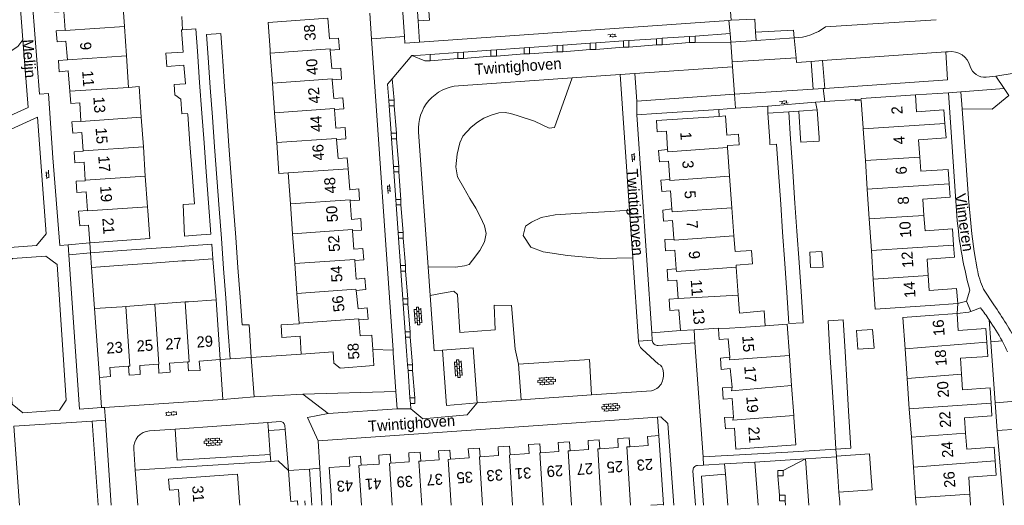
# Model space of a CAD drawing. Extents: x 99476 to 102828, y 406437 to 407931.
# Tile 51 of 162: x 100154 to 100332, y 406437 to 406525. Entities that reach past the tile are written whole.
import ezdxf

# ---------------------------------------------------------------- set-up
doc = ezdxf.new("R2010")
doc.units = 0
doc.header["$MEASUREMENT"] = 0
for name, color, linetype, lineweight in [('BG_bijgebouw', 253, 'Continuous', 0), ('BG_dakoverstek', 253, 'Continuous', 13), ('BG_dakoverstek bijgebouw', 253, 'Continuous', 0), ('BG_heg haag', 253, 'Continuous', 0), ('BG_hek', 253, 'Continuous', 0), ('BG_hoofdgebouw', 253, 'Continuous', 13), ('BG_huisnummer', 253, 'Continuous', 0), ('BG_kant verharding', 253, 'Continuous', 0), ('BG_muur', 253, 'Continuous', 0), ('BG_open verharding', 253, 'Continuous', 0), ('BG_schutting', 253, 'Continuous', 0), ('BG_straatnaam', 253, 'Continuous', 0), ('BG_tussenmuur', 253, 'Continuous', 0), ('BG_vlakafsluiter', 253, 'Continuous', 0)]:
    doc.layers.add(name, color=color, linetype=linetype, lineweight=lineweight)
doc.styles.add('Style-WORKING', font='WORKING.shx')

# ---------------------------------------------------------------- blocks, each defined once
blk = doc.blocks.new('S02OV6')
at = {"layer": 'BG_open verharding', "linetype": 'Continuous', "lineweight": 0}
for p, q in [((0, 0.20784), (1.371449, 0.20784)), ((0.085505, 0.20784), (0.085505, 0.268177)), ((0.485, -0.192), (0.486, 0.207)), ((0.885505, 0.20784), (0.885505, 0.31106)), ((1.285, -0.193), (1.285, 0.207)), ((0.268333, -0.19216), (1.549656, -0.19216)), ((0.885505, -0.32925), (0.885505, -0.19216))]:
    blk.add_line(p, q, dxfattribs=at)
blk = doc.blocks.new('S02OV4')
at = {"layer": 'BG_open verharding', "linetype": 'Continuous', "lineweight": 0}
for p, q in [((0, -0.200092), (0, 0.200092)), ((0, 0.2), (3.201, 0.2)), ((0.214, 0.6), (2.9, 0.6)), ((0.4, 0.199), (0.4, 0.6)), ((0.8, 0.6), (0.8, 0.7)), ((0.8, -0.2), (0.8, 0.2)), ((1.2, 0.2), (1.2, 0.6)), ((1.6, 0.6), (1.6, 0.7)), ((1.6, -0.2), (1.6, 0.2)), ((2, 0.199), (2, 0.6)), ((2.4, 0.6), (2.4, 0.7)), ((2.4, -0.2), (2.4, 0.2)), ((2.8, 0.2), (2.8, 0.6)), ((3.2, -0.199908), (3.2, 0.200092)), ((0, -0.2), (3.2, -0.199)), ((0.31, -0.6), (2.9, -0.6)), ((0.4, -0.6), (0.399, -0.2)), ((0.8, -0.7), (0.8, -0.6)), ((1.2, -0.6), (1.2, -0.2)), ((1.6, -0.7), (1.6, -0.6)), ((2, -0.6), (1.999, -0.2)), ((2.4, -0.7), (2.4, -0.6)), ((2.8, -0.6), (2.8, -0.2))]:
    blk.add_line(p, q, dxfattribs=at)
blk = doc.blocks.new('S02OV2')
at = {"layer": 'BG_open verharding', "linetype": 'Continuous', "lineweight": 0}
for p, q in [((0.052866, 0.482148), (0.183301, 0.482148)), ((0.183301, -1.01785), (0.183301, 0.982147)), ((0.183301, 0.895191), (0.705039, 0.895191)), ((0.705039, -1.01785), (0.705039, 0.982147)), ((0.705039, 0.43867), (0.835473, 0.43867)), ((0.052866, -0.517416), (0.183301, -0.517416)), ((0.183301, -0.017851), (0.705039, -0.017851)), ((0.183301, -0.930894), (0.705039, -0.930894)), ((0.705039, -0.473938), (0.835473, -0.473938))]:
    blk.add_line(p, q, dxfattribs=at)

msp = doc.modelspace()

# ---------------------------------------------------------------- linework, layer by layer
at = {"layer": 'BG_bijgebouw', "linetype": 'Continuous', "lineweight": 0}
for p, q in [((100186.341, 406513.59), (100185.923, 406519.289)), ((100188.269, 406512.708), (100187.876, 406518.092)), ((100190.453, 406518.28), (100190.51, 406517.47)), ((100183.505, 406516.733), (100183.757, 406513.416)), ((100190.848, 406512.896), (100190.51, 406517.47)), ((100183.757, 406513.416), (100183.762, 406513.351)), ((100186.747, 406508.048), (100186.341, 406513.59)), ((100188.662, 406507.313), (100188.269, 406512.708)), ((100191.246, 406507.502), (100190.848, 406512.896)), ((100184.17, 406507.984), (100184.178, 406507.873)), ((100184.178, 406507.873), (100184.584, 406502.524)), ((100187.139, 406502.698), (100186.747, 406508.048)), ((100189.055, 406501.939), (100188.662, 406507.313)), ((100191.643, 406502.128), (100191.246, 406507.502)), ((100292.88, 406508.31), (100289.11, 406508.05)), ((100289.11, 406508.05), (100289.45, 406503.06)), ((100293.22, 406503.32), (100292.88, 406508.31)), ((100298.05, 406508.64), (100294.71, 406508.43)), ((100294.71, 406508.43), (100295.02, 406503.44)), ((100298.37, 406503.65), (100298.05, 406508.64)), ((100184.584, 406502.524), (100184.985, 406497.24)), ((100187.527, 406497.413), (100187.139, 406502.698)), ((100189.463, 406496.345), (100189.055, 406501.939)), ((100192.056, 406496.534), (100191.643, 406502.128)), ((100291.043, 406497.314), (100290.693, 406502.464)), ((100293.22, 406503.32), (100293.267, 406502.632)), ((100293.267, 406502.632), (100293.62, 406497.499)), ((100184.985, 406497.24), (100185.408, 406491.679)), ((100187.934, 406491.851), (100187.527, 406497.413)), ((100189.872, 406490.741), (100189.463, 406496.345)), ((100192.469, 406490.931), (100192.056, 406496.534)), ((100291.433, 406491.59), (100291.043, 406497.314)), ((100293.62, 406497.499), (100294.013, 406491.775)), ((100185.408, 406491.679), (100185.411, 406491.639)), ((100291.779, 406486.505), (100291.433, 406491.59)), ((100294.013, 406491.775), (100294.362, 406486.691)), ((100190.264, 406485.367), (100189.872, 406490.741)), ((100192.866, 406485.557), (100192.469, 406490.931)), ((100292.165, 406480.831), (100291.779, 406486.505)), ((100294.362, 406486.691), (100294.751, 406481.017)), ((100183.024, 406483.952), (100177.55, 406483.568)), ((100183.57, 406483.99), (100183.024, 406483.952)), ((100190.658, 406479.973), (100190.264, 406485.367)), ((100193.265, 406480.163), (100192.866, 406485.557)), ((100172.28, 406483.198), (100166.604, 406482.8)), ((100166.604, 406482.8), (100166.797, 406480.146)), ((100177.55, 406483.568), (100172.28, 406483.198)), ((100166.797, 406480.146), (100172.46, 406480.555)), ((100172.46, 406480.555), (100177.73, 406480.935)), ((100177.73, 406480.935), (100183.203, 406481.33)), ((100183.203, 406481.33), (100183.76, 406481.37)), ((100188.75, 406481.73), (100183.76, 406481.37)), ((100292.519, 406475.625), (100292.165, 406480.831)), ((100294.751, 406481.017), (100295.111, 406475.771)), ((100191.05, 406474.598), (100190.658, 406479.973)), ((100193.661, 406474.788), (100193.265, 406480.163)), ((100191.445, 406469.185), (100191.05, 406474.598)), ((100194.034, 406469.742), (100193.661, 406474.788)), ((100191.85, 406463.64), (100191.445, 406469.185)), ((100195.34, 406468.85), (100195.63, 406463.86)), ((100300.684, 406459.387), (100300.351, 406464.733)), ((100303.071, 406464.929), (100303.394, 406459.617)), ((100195.63, 406463.86), (100191.85, 406463.64)), ((100301.023, 406453.932), (100300.684, 406459.387)), ((100303.394, 406459.617), (100303.727, 406454.138)), ((100301.438, 406447.255), (100301.023, 406453.932)), ((100301.54, 406446.02), (100301.548, 406445.907)), ((100301.785, 406442.405), (100301.548, 406445.907)), ((100202.42, 406443.43), (100206.18, 406443.69)), ((100202.77, 406438.44), (100202.42, 406443.43)), ((100206.18, 406443.69), (100206.572, 406438.093)), ((100301.98, 406439.53), (100301.785, 406442.405)), ((100202.809, 406437.829), (100202.77, 406438.44)), ((100206.578, 406438.006), (100206.572, 406438.093)), ((100206.636681, 406437.124), (100206.578, 406438.006))]:
    msp.add_line(p, q, dxfattribs=at)
at = {"layer": 'BG_bijgebouw', "linetype": 'Continuous', "lineweight": 0, "flags": 128}
for points in [[(100183.258, 406523.116), (100183.04, 406523.1), (100183.328, 406519.112)], [(100185.923, 406519.289), (100185.63, 406523.29), (100183.258, 406523.116)], [(100187.876, 406518.092), (100187.57, 406522.28), (100190.16, 406522.46), (100190.453, 406518.28)], [(100295.02, 406503.44), (100295.06, 406502.79), (100298.41, 406503.001), (100298.37, 406503.65)], [(100290.693, 406502.464), (100289.496, 406502.383), (100289.45, 406503.06)], [(100185.75, 406486), (100188.35, 406486.18), (100187.934, 406491.851)], [(100183.57, 406483.99), (100188.56, 406484.34), (100188.75, 406481.73)], [(100298.873, 406483.002), (100296.681, 406482.9), (100296.816, 406480.116), (100299.11, 406480.217), (100298.873, 406483.002)], [(100295.111, 406475.771), (100295.497, 406470.155), (100292.903, 406469.979), (100292.519, 406475.625)], [(100195.34, 406468.85), (100195.266, 406469.777), (100194.034, 406469.742)], [(100300.351, 406464.733), (100299.995, 406470.464), (100302.72, 406470.689), (100303.071, 406464.929)], [(100305.157, 406468.737), (100308.071, 406468.896), (100308.315, 406465.567), (100305.397, 406465.361), (100305.157, 406468.737)], [(100303.727, 406454.138), (100304.135, 406447.442), (100301.438, 406447.255)], [(100301.54, 406446.02), (100307.52, 406446.43), (100307.757, 406443.02)], [(100307.757, 406443.02), (100307.97, 406439.95), (100301.98, 406439.53)]]:
    msp.add_lwpolyline(points, dxfattribs=at)
at = {"layer": 'BG_dakoverstek', "linetype": 'Continuous', "lineweight": 13, "flags": 128}
for points in [[(100281.679, 406504.074), (100283.795, 406504.226), (100283.93, 406502.341), (100281.806, 406502.188)], [(100283.183, 406483.026), (100286.137, 406483.239), (100286.313, 406480.797), (100283.358, 406480.585)]]:
    msp.add_lwpolyline(points, dxfattribs=at)
at = {"layer": 'BG_dakoverstek bijgebouw', "linetype": 'Continuous', "lineweight": 0}
msp.add_line((100204.116967, 406437.124), (100204.068, 406437.825), dxfattribs=at)
at = {"layer": 'BG_dakoverstek bijgebouw', "linetype": 'Continuous', "lineweight": 0, "flags": 128}
for points in [[(100183.505, 406516.733), (100180.422, 406516.49), (100180.231, 406518.931), (100183.328, 406519.112)], [(100183.762, 406513.351), (100181.706, 406513.208), (100181.826, 406511.351), (100182.923, 406510.586), (100183.102, 406507.903), (100184.17, 406507.984)], [(100185.75, 406486), (100183.618, 406485.829), (100183.329, 406491.548), (100185.411, 406491.639)], [(100204.068, 406437.825), (100204.062, 406437.917), (100202.809, 406437.829)]]:
    msp.add_lwpolyline(points, dxfattribs=at)
at = {"layer": 'BG_heg haag', "linetype": 'Continuous', "lineweight": 0}
for p, q in [((100281.063, 406546.14), (100282.46, 406524.85)), ((100217.451, 406521.505), (100217.13, 406526.15)), ((100282.061, 406524.822), (100277.744, 406524.518)), ((100282.46, 406524.85), (100282.061, 406524.822)), ((100268.964, 406507.978), (100280.24, 406508.74)), ((100166.604, 406482.8), (100162.68, 406482.41)), ((100221.853, 406457.731), (100221.372, 406464.698)), ((100205.03, 406457.23), (100209.56, 406453.74)), ((100222.07, 406454.59), (100221.853, 406457.731)), ((100168.584, 406454.791), (100169.132, 406454.828)), ((100169.132, 406454.828), (100171.822, 406455.012)), ((100209.56, 406453.74), (100222.07, 406454.59))]:
    msp.add_line(p, q, dxfattribs=at)
at = {"layer": 'BG_heg haag', "linetype": 'Continuous', "lineweight": 0, "flags": 128}
msp.add_lwpolyline([(100162.68, 406482.41), (100164.62, 406454.52), (100168.584, 406454.791)], dxfattribs=at)
at = {"layer": 'BG_hek', "linetype": 'Continuous', "lineweight": 0}
for p, q in [((100269.167, 406453.081), (100269.39, 406449.74)), ((100199.191, 406445.076), (100176.276, 406443.6)), ((100176.276, 406443.6), (100174.696, 406443.502)), ((100301.98, 406439.53), (100302.111, 406437.735))]:
    msp.add_line(p, q, dxfattribs=at)
at = {"layer": 'BG_hek', "linetype": 'Continuous', "lineweight": 0, "flags": 128}
msp.add_lwpolyline([(100202.42, 406443.43), (100200.54, 406445.163), (100199.191, 406445.076)], dxfattribs=at)
at = {"layer": 'BG_hoofdgebouw', "linetype": 'Continuous', "lineweight": 13}
for p, q in [((100224.98, 406537.2), (100225.85, 406524.75)), ((100172.724, 406523.752), (100172.362, 406529.075)), ((100173.087, 406518.415), (100172.724, 406523.752)), ((100199.113, 406518.885), (100199.07, 406519.48)), ((100173.474, 406512.721), (100173.087, 406518.415)), ((100199.503, 406513.499), (100199.113, 406518.885)), ((100199.89, 406508.134), (100199.503, 406513.499)), ((100176.153, 406501.951), (100175.789, 406507.302)), ((100200.281, 406502.738), (100199.89, 406508.134)), ((100306.372, 406505.195), (100306.36, 406505.38)), ((100306.755, 406499.463), (100306.372, 406505.195)), ((100176.513, 406496.663), (100176.153, 406501.951)), ((100281.833, 406501.812), (100281.806, 406502.188)), ((100282.202, 406496.679), (100281.833, 406501.812)), ((100307.101, 406494.282), (100306.755, 406499.463)), ((100176.892, 406491.1), (100176.513, 406496.663)), ((100202.762, 406491.628), (100202.351, 406497.253)), ((100282.613, 406490.956), (100282.202, 406496.679)), ((100307.46, 406488.909), (100307.101, 406494.282)), ((100176.94, 406490.39), (100176.892, 406491.1)), ((100203.156, 406486.233), (100202.762, 406491.628)), ((100282.978, 406485.873), (100282.613, 406490.956)), ((100166.47, 406484.61), (100166.243, 406487.802)), ((100307.842, 406483.188), (100307.46, 406488.909)), ((100203.549, 406480.848), (100203.156, 406486.233)), ((100283.183, 406483.026), (100282.978, 406485.873)), ((100270.49, 406485.22), (100272.139, 406485.29)), ((100272.139, 406485.29), (100272.135, 406485.352)), ((100308.187, 406478.03), (100307.842, 406483.188)), ((100203.942, 406475.462), (100203.549, 406480.848)), ((100283.386, 406480.2), (100283.358, 406480.585)), ((100283.75, 406475.131), (100283.386, 406480.2)), ((100204.335, 406470.086), (100203.942, 406475.462)), ((100283.982, 406471.899), (100283.75, 406475.131)), ((100178.236, 406473.493), (100172.968, 406473.098)), ((100183.709, 406473.904), (100178.236, 406473.493)), ((100184.32, 406473.95), (100183.709, 406473.904)), ((100189.31, 406474.29), (100184.32, 406473.95)), ((100190.06, 406463.48), (100189.31, 406474.29)), ((100318.46, 406473.27), (100323.45, 406473.61)), ((100172.33, 406473.05), (100167.34, 406472.71)), ((100167.34, 406472.71), (100168.21, 406460.27)), ((100172.968, 406473.098), (100172.33, 406473.05)), ((100318.34, 406471.45), (100323.33, 406471.81)), ((100215.378, 406467.76), (100215.14, 406470.65)), ((100275.761, 406468.881), (100273.3, 406468.72)), ((100217.845, 406462.382), (100217.639, 406465.314)), ((100313.932, 406465.439), (100314.315, 406460.047)), ((100293.007, 406464.203), (100293.397, 406458.769)), ((100314.315, 406460.047), (100314.704, 406454.572)), ((100293.397, 406458.769), (100293.785, 406453.381)), ((100314.704, 406454.572), (100315.068, 406449.458)), ((100293.785, 406453.381), (100293.81, 406453.03)), ((100270.22, 406437.28), (100269.39, 406449.74)), ((100315.068, 406449.458), (100315.455, 406444.005)), ((100315.455, 406444.005), (100315.85, 406438.452)), ((100193.585273, 406437.124), (100193.54, 406437.78)), ((100315.85, 406438.452), (100315.944296, 406437.124)), ((100267.930471, 406437.124), (100270.22, 406437.28))]:
    msp.add_line(p, q, dxfattribs=at)
at = {"layer": 'BG_hoofdgebouw', "linetype": 'Continuous', "lineweight": 13, "flags": 128}
for points in [[(100161.99, 406523.07), (100161.76, 406526.45), (100160.14, 406526.33), (100159.99, 406528.34), (100161.62, 406528.45)], [(100225.85, 406524.75), (100227.91, 406524.88), (100227.79, 406526.51), (100231.1, 406526.75)], [(100209.96, 406519.46), (100211.61, 406519.57), (100211.47, 406521.6), (100209.84, 406521.47), (100209.55, 406525.24), (100198.71, 406524.47), (100199.07, 406519.48)], [(100162.419, 406517.688), (100162.16, 406521.08), (100160.54, 406520.94), (100160.37, 406522.97), (100161.99, 406523.07)], [(100162.851, 406512.005), (100162.57, 406515.68), (100160.94, 406515.55), (100160.78, 406517.57), (100162.42, 406517.67), (100162.419, 406517.688)], [(100210.31, 406514.05), (100212, 406514.17), (100211.85, 406516.2), (100210.23, 406516.1), (100209.96, 406519.46)], [(100175.789, 406507.302), (100175.411, 406512.853), (100173.474, 406512.721)], [(100210.76, 406508.69), (100212.4, 406508.81), (100212.25, 406510.84), (100210.61, 406510.68), (100210.31, 406514.05)], [(100164.85, 406506.6), (100164.65, 406509.92), (100163.02, 406509.8), (100162.851, 406512.005)], [(100315.79, 406511.36), (100305.97, 406510.7), (100305.98, 406510.59), (100304.9, 406510.51)], [(100321.155, 406506.183), (100320.97, 406508.64), (100316.02, 406508.31), (100315.79, 406511.36)], [(100304.9, 406510.51), (100304.91, 406510.29), (100305.99, 406510.37), (100306.36, 406505.38)], [(100211.12, 406503.28), (100212.8, 406503.4), (100212.65, 406505.45), (100210.99, 406505.34), (100210.76, 406508.69)], [(100270.99, 406501.45), (100270.76, 406504.81), (100269.11, 406504.69), (100268.96, 406506.72), (100280.33, 406507.466)], [(100280.33, 406507.466), (100281.45, 406507.54), (100281.679, 406504.074)], [(100165.258, 406501.21), (100165.01, 406504.57), (100163.41, 406504.44), (100163.24, 406506.48), (100164.85, 406506.6)], [(100316.609, 406500.121), (100316.39, 406503.25), (100321.35, 406503.59), (100321.155, 406506.183)], [(100202.351, 406497.253), (100200.686, 406497.133), (100200.281, 406502.738)], [(100213.185, 406497.996), (100213.03, 406499.99), (100211.37, 406499.87), (100211.12, 406503.28)], [(100165.644, 406495.923), (100165.43, 406499.18), (100163.79, 406499.07), (100163.65, 406501.08), (100165.26, 406501.18), (100165.258, 406501.21)], [(100271.37, 406496.05), (100271.14, 406499.39), (100269.49, 406499.27), (100269.34, 406501.32), (100270.99, 406501.45)], [(100321.926, 406495.272), (100321.74, 406497.88), (100316.79, 406497.53), (100316.609, 406500.121)], [(100213.58, 406492.2), (100215.23, 406492.3), (100215.11, 406494.34), (100213.48, 406494.19), (100213.185, 406497.996)], [(100166.06, 406490.47), (100165.81, 406493.82), (100164.14, 406493.69), (100164.01, 406495.73), (100165.65, 406495.83), (100165.644, 406495.923)], [(100271.74, 406490.73), (100271.51, 406494.02), (100269.92, 406493.89), (100269.74, 406495.92), (100271.37, 406496.05)], [(100317.353, 406489.57), (100317.15, 406492.48), (100322.1, 406492.83), (100321.926, 406495.272)], [(100213.99, 406486.79), (100215.62, 406486.91), (100215.5, 406488.97), (100213.83, 406488.83), (100213.58, 406492.2)], [(100164.591, 406488.32), (100164.41, 406490.35), (100166.06, 406490.47)], [(100176.94, 406490.39), (100177.3, 406485.4), (100166.47, 406484.61)], [(100272.135, 406485.352), (100271.88, 406488.66), (100270.24, 406488.51), (100270.09, 406490.51), (100271.74, 406490.73)], [(100322.706, 406484.181), (100322.51, 406487.11), (100317.55, 406486.75), (100317.353, 406489.57)], [(100166.243, 406487.802), (100164.639, 406487.688), (100164.591, 406488.32)], [(100214.4, 406481.38), (100216.01, 406481.54), (100215.87, 406483.57), (100214.23, 406483.45), (100213.99, 406486.79)], [(100272.53, 406479.91), (100272.26, 406483.27), (100270.61, 406483.13), (100270.49, 406485.22)], [(100318.124, 406478.693), (100317.91, 406481.67), (100322.85, 406482.02), (100322.706, 406484.181)], [(100214.64, 406476), (100216.41, 406476.16), (100216.24, 406478.2), (100214.64, 406478.04), (100214.4, 406481.38)], [(100272.9, 406474.52), (100272.66, 406477.86), (100271.03, 406477.75), (100270.88, 406479.78), (100272.53, 406479.91)], [(100323.45, 406473.61), (100323.26, 406476.31), (100318.32, 406475.96), (100318.124, 406478.693)], [(100318.46, 406473.27), (100308.549, 406472.607), (100308.187, 406478.03)], [(100215.14, 406470.65), (100216.8, 406470.78), (100216.62, 406472.84), (100215.03, 406472.65), (100214.64, 406476)], [(100273.3, 406468.72), (100273.02, 406472.48), (100271.39, 406472.37), (100271.26, 406474.41), (100272.9, 406474.52)], [(100283.982, 406471.899), (100288.432, 406472.274), (100288.639, 406469.586)], [(100318.34, 406471.45), (100313.529, 406471.108), (100313.932, 406465.439)], [(100323.33, 406471.81), (100323.55, 406468.76), (100328.54, 406469.13), (100328.717, 406466.636)], [(100201.221, 406467.505), (100201.08, 406469.741), (100204.345, 406469.946), (100204.335, 406470.086)], [(100288.639, 406469.586), (100292.599, 406469.87), (100293.007, 406464.203)], [(100217.639, 406465.314), (100217.456, 406467.907), (100215.378, 406467.76)], [(100280.177, 406469.065), (100280.17, 406469.17), (100275.761, 406468.881)], [(100282.22, 406463.89), (100281.95, 406467.24), (100280.31, 406467.11), (100280.177, 406469.065)], [(100201.221, 406467.505), (100204.494, 406467.711), (100204.72, 406464.48)], [(100328.717, 406466.636), (100328.9, 406464.06), (100323.93, 406463.72), (100324.121, 406460.852)], [(100204.72, 406464.48), (100210.482, 406464.88), (100210.607, 406462.854), (100211.765, 406461.93), (100217.845, 406462.382)], [(100173.44, 406462.29), (100173.59, 406460.66), (100175.61, 406460.8), (100175.49, 406462.44), (100178.87, 406462.67)], [(100178.87, 406462.67), (100178.98, 406461.04), (100180.99, 406461.19), (100180.87, 406462.82), (100184.23, 406463.06)], [(100184.23, 406463.06), (100184.35, 406461.42), (100186.41, 406461.53), (100186.27, 406463.17), (100190.06, 406463.48)], [(100282.63, 406458.5), (100282.32, 406461.86), (100280.67, 406461.71), (100280.54, 406463.74), (100282.22, 406463.89)], [(100168.21, 406460.27), (100170.23, 406460.44), (100170.1, 406462.07), (100173.44, 406462.29)], [(100324.121, 406460.852), (100324.31, 406458.02), (100329.3, 406458.36), (100329.49, 406455.624)], [(100282.92, 406453.09), (100282.68, 406456.45), (100281.05, 406456.32), (100280.93, 406458.36), (100282.63, 406458.5)], [(100329.49, 406455.624), (100329.65, 406453.31), (100324.67, 406452.95), (100324.868, 406450.2)], [(100293.81, 406453.03), (100294.17, 406448.04), (100283.33, 406447.28), (100283.06, 406451.06), (100281.44, 406450.95), (100281.3, 406452.98), (100282.92, 406453.09)], [(100324.868, 406450.2), (100325.08, 406447.26), (100330.06, 406447.62), (100330.233, 406445.182)], [(100248, 406446.62), (100247.85, 406448.23), (100245.82, 406448.11), (100245.94, 406446.48), (100242.49, 406446.23)], [(100253.36, 406446.98), (100253.23, 406448.6), (100251.18, 406448.47), (100251.33, 406446.85), (100248, 406446.62)], [(100258.75, 406447.35), (100258.63, 406448.98), (100256.6, 406448.86), (100256.69, 406447.21), (100253.36, 406446.98)], [(100264.12, 406447.72), (100264.01, 406449.35), (100261.98, 406449.23), (100262.05, 406447.59), (100258.75, 406447.35)], [(100269.39, 406449.74), (100267.35, 406449.59), (100267.45, 406447.96), (100264.12, 406447.72)], [(100226.33, 406445.11), (100226.22, 406446.76), (100224.17, 406446.6), (100224.23, 406444.96), (100220.91, 406444.72)], [(100231.72, 406445.45), (100231.61, 406447.12), (100229.54, 406446.99), (100229.65, 406445.34), (100226.33, 406445.11)], [(100237.07, 406445.9), (100236.98, 406447.48), (100234.92, 406447.34), (100235.06, 406445.73), (100231.72, 406445.45)], [(100242.49, 406446.23), (100242.39, 406447.85), (100240.31, 406447.73), (100240.42, 406446.11), (100237.07, 406445.9)], [(100215.53, 406444.36), (100215.44, 406445.99), (100213.37, 406445.83), (100213.48, 406444.21), (100209.75, 406443.94), (100210.1, 406438.96)], [(100220.91, 406444.72), (100220.82, 406446.37), (100218.75, 406446.21), (100218.83, 406444.55), (100215.53, 406444.36)], [(100330.233, 406445.182), (100330.42, 406442.55), (100325.44, 406442.21), (100325.655, 406439.148)], [(100193.54, 406437.78), (100193.2, 406442.77), (100180.72, 406441.87), (100180.88, 406439.86), (100182.5, 406440), (100182.705429, 406437.124)], [(100210.214771, 406437.124), (100210.1, 406438.96)], [(100325.655, 406439.148), (100325.796941, 406437.124)]]:
    msp.add_lwpolyline(points, dxfattribs=at)
at = {"layer": 'BG_kant verharding', "linetype": 'Continuous', "lineweight": 0}
for p, q in [((100223.401, 406521.897), (100222.807, 406530.878)), ((100153.89, 406527.729), (100154.383, 406521.333)), ((100319.567, 406524.957), (100299.557, 406523.659)), ((100277.744, 406524.518), (100226.13, 406520.886)), ((100154.383, 406521.333), (100155.33, 406509.06)), ((100221.339, 406465.175), (100217.451, 406521.505)), ((100268.968, 406521.518), (100263.981, 406521.173)), ((100269.968, 406521.587), (100268.968, 406521.518)), ((100274.954, 406521.932), (100269.968, 406521.587)), ((100275.954, 406522.001), (100274.954, 406521.932)), ((100282.3, 406522.44), (100275.954, 406522.001)), ((100282.413, 406520.911), (100282.3, 406522.44)), ((100293.86, 406521.65), (100287, 406521.207)), ((100240.035, 406519.517), (100239.035, 406519.448)), ((100245.022, 406519.862), (100240.035, 406519.517)), ((100246.022, 406519.931), (100245.022, 406519.862)), ((100251.008, 406520.276), (100246.022, 406519.931)), ((100252.008, 406520.345), (100251.008, 406520.276)), ((100256.995, 406520.69), (100252.008, 406520.345)), ((100257.995, 406520.759), (100256.995, 406520.69)), ((100262.981, 406521.104), (100257.995, 406520.759)), ((100263.981, 406521.173), (100262.981, 406521.104)), ((100287, 406521.207), (100282.413, 406520.911)), ((100221.19, 406514.29), (100224.74, 406518.46)), ((100224.74, 406518.46), (100226.276, 406518.566)), ((100228.062, 406518.69), (100226.276, 406518.566)), ((100233.049, 406519.034), (100228.062, 406518.69)), ((100234.049, 406519.103), (100233.049, 406519.034)), ((100239.035, 406519.448), (100234.049, 406519.103)), ((100294.217, 406518.07), (100282.678, 406517.324)), ((100321.331, 406519.132), (100299, 406517.569)), ((100321.331, 406519.132), (100321.742, 406519.161)), ((100282.743, 406516.446), (100265.05, 406515.23)), ((100282.678, 406517.324), (100282.743, 406516.446)), ((100299, 406517.569), (100296.929, 406517.424)), ((100296.929, 406517.424), (100297.303, 406512.384)), ((100299.429, 406512.521), (100299, 406517.569)), ((100253.747, 406514.45), (100233.173, 406513.004)), ((100262.42, 406515.06), (100253.747, 406514.45)), ((100262.42, 406515.06), (100265.05, 406515.23)), ((100264.088, 406490.482), (100262.42, 406515.06)), ((100265.05, 406515.23), (100265.43, 406510.24)), ((100328.59, 406514.57), (100330.333, 406514.728)), ((100330.333, 406514.728), (100333.659, 406515.264)), ((100330.333, 406514.728), (100331.855, 406512.499)), ((100297.303, 406512.384), (100283.11, 406511.48)), ((100299.13, 406512.5), (100297.303, 406512.384)), ((100299.429, 406512.521), (100299.13, 406512.5)), ((100331.855, 406512.499), (100324.03, 406511.88)), ((100331.855, 406512.499), (100332.722, 406511.229)), ((100265.43, 406510.24), (100283.11, 406511.48)), ((100321.766, 406511.71), (100315.79, 406511.36)), ((100324.03, 406511.88), (100324.243, 406508.84)), ((100155.33, 406509.06), (100141.88, 406503)), ((100220.608, 406509.39), (100220.536, 406510.397)), ((100220.963, 406504.407), (100220.608, 406509.39)), ((100299.411, 406510.157), (100297.74, 406510.05)), ((100297.74, 406510.05), (100298.05, 406508.64)), ((100304.9, 406510.51), (100299.411, 406510.157)), ((100265.44, 406507.74), (100268.964, 406507.978)), ((100268.111, 406468.347), (100265.44, 406507.74)), ((100280.33, 406507.466), (100280.24, 406508.74)), ((100221.035, 406503.407), (100220.963, 406504.407)), ((100225.914, 406504.626), (100227.681, 406480.234)), ((100221.39, 406498.425), (100221.035, 406503.407)), ((100221.462, 406497.425), (100221.39, 406498.425)), ((100221.818, 406492.442), (100221.462, 406497.425)), ((100221.889, 406491.442), (100221.818, 406492.442)), ((100222.245, 406486.46), (100221.889, 406491.442)), ((100264.673, 406481.863), (100264.088, 406490.482)), ((100222.316, 406485.46), (100222.245, 406486.46)), ((100162.561, 406484.251), (100166.47, 406484.61)), ((100222.672, 406480.477), (100222.316, 406485.46)), ((100222.743, 406479.477), (100222.672, 406480.477)), ((100265.695, 406466.802), (100264.673, 406481.863)), ((100223.099, 406474.495), (100222.743, 406479.477)), ((100227.681, 406480.234), (100228.055, 406475.073)), ((100325.07, 406474.06), (100325.65, 406476.05)), ((100328.12, 406476.231), (100330, 406473.39)), ((100223.17, 406473.495), (100223.099, 406474.495)), ((100223.526, 406468.512), (100223.17, 406473.495)), ((100323.45, 406473.61), (100325.07, 406474.06)), ((100327.582, 406472.847), (100325.838, 406472.177)), ((100223.597, 406467.512), (100223.526, 406468.512)), ((100268.204, 406466.97), (100268.111, 406468.347)), ((100223.77, 406465.09), (100223.597, 406467.512)), ((100265.695, 406466.802), (100268.204, 406466.97)), ((100269.29, 406466.03), (100275.92, 406466.53)), ((100275.92, 406466.53), (100277.39, 406445.9)), ((100221.372, 406464.698), (100221.339, 406465.175)), ((100223.77, 406465.09), (100223.954, 406462.53)), ((100269.34, 406462.67), (100266.379, 406465.381)), ((100190.51, 406456.29), (100190.06, 406463.48)), ((100195.63, 406463.86), (100196.19, 406456.75)), ((100223.954, 406462.53), (100224.026, 406461.53)), ((100244.487, 406456.199), (100244.013, 406462.626)), ((100224.026, 406461.53), (100224.383, 406456.547)), ((100196.19, 406456.75), (100205.03, 406457.23)), ((100257.192, 406457.09), (100268.041, 406457.85)), ((100171.822, 406455.012), (100190.51, 406456.29)), ((100224.383, 406456.547), (100224.455, 406455.547)), ((100224.455, 406455.547), (100224.526, 406454.56)), ((100236.51, 406455.64), (100244.487, 406456.199)), ((100244.487, 406456.199), (100257.192, 406457.09)), ((100169.132, 406454.828), (100169.29, 406452.52)), ((100224.526, 406454.56), (100222.07, 406454.59)), ((100169.29, 406452.52), (100166.889, 406452.363)), ((100170.345821, 406437.124), (100169.29, 406452.52)), ((100198.681, 406452.112), (100181.907, 406450.924)), ((100200.913, 406452.27), (100198.681, 406452.112)), ((100198.681, 406452.112), (100198.791, 406450.668)), ((100207.75, 406448.8), (100269.167, 406453.081)), ((100181.907, 406450.924), (100177.268, 406450.596)), ((100198.791, 406450.668), (100201.798, 406450.856)), ((100198.791, 406450.668), (100199.123, 406446.331)), ((100201.798, 406450.856), (100201.739, 406451.561)), ((100202.42, 406443.43), (100201.798, 406450.856)), ((100208.048, 406443.82), (100207.75, 406448.8)), ((100174.434, 406447.339), (100174.696, 406443.502)), ((100292.71, 406446.763), (100277.39, 406445.9)), ((100277.475, 406444.392), (100277.39, 406445.9)), ((100281.3, 406444.6), (100286.78, 406444.92)), ((100295.93, 406445.51), (100286.78, 406444.92)), ((100286.78, 406444.92), (100287.358863, 406437.124)), ((100301.548, 406445.907), (100295.93, 406445.51)), ((100296.523403, 406437.124), (100295.93, 406445.51)), ((100174.696, 406443.502), (100175.131325, 406437.124)), ((100208.36, 406438.615), (100208.048, 406443.82)), ((100276.011416, 406437.124), (100275.572, 406443.383)), ((100276.412, 406444.334), (100277.475, 406444.392)), ((100277.475, 406444.392), (100281.3, 406444.6)), ((100281.437, 406442.734), (100281.3, 406444.6)), ((100281.847584, 406437.124), (100281.437, 406442.734)), ((100208.465295, 406437.124), (100208.36, 406438.615))]:
    msp.add_line(p, q, dxfattribs=at)
at = {"layer": 'BG_kant verharding', "linetype": 'Continuous', "lineweight": 0, "flags": 128}
for points in [[(100162.561, 406484.251), (100161.02, 406484.11), (100159.765, 406500), (100159, 406511.63), (100157.38, 406511.51), (100154.81, 406544.1)], [(100226.13, 406520.886), (100223.48, 406520.7), (100223.401, 406521.897)], [(100296.929, 406517.424), (100294.3, 406517.24), (100294.217, 406518.07)], [(100321.331, 406519.132), (100321.62, 406514.06), (100299.429, 406512.521)], [(100220.536, 406510.397), (100220.33, 406513.28), (100221.19, 406514.29)], [(100323.24, 406490.405), (100321.77, 406511.71), (100321.766, 406511.71)], [(100324.243, 406508.84), (100325.38, 406492.6), (100326, 406486.2), (100326.419, 406483.029), (100326.98, 406479.881)], [(100142.02, 406500.53), (100157, 406507.33), (100158.58, 406486.21)], [(100158.58, 406486.21), (100156.8, 406484.09), (100145.46, 406483.3)], [(100152.48, 406481.76), (100150.73, 406479.71), (100152.45, 406455.42), (100154.33, 406453.85), (100160.97, 406454.35), (100162.2, 406456.13), (100160.54, 406480.67), (100158.5, 406482.2), (100152.48, 406481.76)], [(100228.055, 406475.073), (100228.78, 406465.07), (100230.276, 406465.179)], [(100325.838, 406472.177), (100325.48, 406472.04), (100323.33, 406471.81)], [(100230.276, 406465.179), (100235.79, 406465.58), (100236.51, 406455.64)], [(100230.276, 406465.179), (100231.002, 406455.205), (100236.51, 406455.64)], [(100244.013, 406462.626), (100256.831, 406463.499), (100257.192, 406457.09)], [(100166.889, 406452.363), (100152.74, 406451.44), (100153.724742, 406437.124)], [(100269.167, 406453.081), (100269.73, 406453.12), (100271.04, 406451.93), (100272.096699, 406437.124)], [(100199.123, 406446.331), (100182.26, 406445.28), (100181.907, 406450.924)], [(100277.501983, 406437.124), (100277.107, 406442.424), (100281.437, 406442.734)]]:
    msp.add_lwpolyline(points, dxfattribs=at)
at = {"layer": 'BG_kant verharding', "linetype": 'Continuous', "lineweight": 0, "extrusion": (0, 0, -1)}
for centre, radius, start, end in [((-100293.500009, 406531.752942), 10.109354, 233.191159, 267.959286), ((-100322.272696, 406515.669964), 3.531143, 81.356254, 166.070636), ((-100395.620456, 406495.176845), 72.537583, 344.711356, 356.228105), ((-100277.818498, 406436.984684), 63.625908, 145.097788, 152.370848), ((-100267.807852, 406466.943902), 2.117612, 312.434503, 356.157713), ((-100269.21326, 406467.038679), 1.011594, 265.649344, 356.107074), ((-100276.461045, 406443.444201), 0.89115, 356.062019, 86.845064)]:
    msp.add_arc(centre, radius, start, end, dxfattribs=at)
at = {"layer": 'BG_kant verharding', "linetype": 'Continuous', "lineweight": 0}
for centre, radius, start, end in [((100328.341837, 406517.318774), 2.759954, 196.822985, 275.158748), ((100233.725183, 406505.19184), 7.831651, 94.043084, 184.143253), ((100341.743821, 406482.489138), 14.992424, 190.018361, 204.671811), ((100290.754422, 406444.711435), 46.345232, 34.047196, 37.379136), ((100290.384235, 406444.43428), 46.807138, 28.625829, 34.074597), ((100290.161564, 406444.331675), 47.051751, 25.917648, 28.605596), ((100268.700888, 406461.310289), 1.502424, 3.805345, 64.82483), ((100266.430126, 406460.835063), 3.813463, 332.089283, 8.671261), ((100267.509071, 406460.518919), 2.721411, 281.271631, 327.332439), ((100200.96761, 406451.497968), 0.773961, 4.671359, 94.046125), ((100177.481309, 406447.548926), 3.054531, 94.004425, 183.940827)]:
    msp.add_arc(centre, radius, start, end, dxfattribs=at)
at = {"layer": 'BG_muur', "linetype": 'Continuous', "lineweight": 0}
msp.add_line((100302.111, 406437.735), (100302.155604, 406437.124), dxfattribs=at)
at = {"layer": 'BG_schutting', "linetype": 'Continuous', "lineweight": 0}
for p, q in [((100183.09, 406525.51), (100183.258, 406523.116)), ((100280.24, 406508.74), (100283.29, 406508.94)), ((100283.29, 406508.94), (100289.094, 406509.32)), ((100189.31, 406474.29), (100188.75, 406481.73)), ((100301.438, 406447.255), (100292.71, 406446.763)), ((100270.22, 406437.28), (100270.230802, 406437.124))]:
    msp.add_line(p, q, dxfattribs=at)
at = {"layer": 'BG_schutting', "linetype": 'Continuous', "lineweight": 0, "flags": 128}
msp.add_lwpolyline([(100289.094, 406509.32), (100289.1, 406509.32), (100289.11, 406508.05)], dxfattribs=at)
at = {"layer": 'BG_tussenmuur', "linetype": 'Continuous', "lineweight": 0}
for p, q in [((100162.419, 406517.688), (100173.087, 406518.415)), ((100162.851, 406512.005), (100173.474, 406512.721)), ((100306.372, 406505.195), (100321.155, 406506.183)), ((100165.258, 406501.21), (100176.153, 406501.951)), ((100306.755, 406499.463), (100316.609, 406500.121)), ((100165.644, 406495.923), (100176.513, 406496.663)), ((100202.351, 406497.253), (100213.185, 406497.996)), ((100307.101, 406494.282), (100321.926, 406495.272)), ((100307.46, 406488.909), (100317.353, 406489.57)), ((100307.842, 406483.188), (100322.706, 406484.181)), ((100308.187, 406478.03), (100318.124, 406478.693)), ((100272.9, 406474.52), (100283.75, 406475.131)), ((100313.932, 406465.439), (100328.717, 406466.636)), ((100314.315, 406460.047), (100324.121, 406460.852)), ((100314.704, 406454.572), (100329.49, 406455.624)), ((100315.068, 406449.458), (100324.868, 406450.2)), ((100315.455, 406444.005), (100330.233, 406445.182)), ((100315.85, 406438.452), (100325.655, 406439.148))]:
    msp.add_line(p, q, dxfattribs=at)
at = {"layer": 'BG_tussenmuur', "linetype": 'Continuous', "lineweight": 0, "flags": 128}
for points in [[(100161.99, 406523.07), (100161.993, 406523.021), (100172.724, 406523.752)], [(100209.96, 406519.46), (100209.944, 406519.659), (100199.113, 406518.885)], [(100199.503, 406513.499), (100210.292, 406514.249), (100210.31, 406514.05)], [(100210.76, 406508.69), (100210.746, 406508.89), (100199.89, 406508.134)], [(100164.85, 406506.6), (100164.852, 406506.558), (100175.789, 406507.302)], [(100200.281, 406502.738), (100211.105, 406503.479), (100211.12, 406503.28)], [(100270.99, 406501.45), (100271.019, 406501.035), (100281.833, 406501.812)], [(100271.37, 406496.05), (100271.38, 406495.901), (100282.202, 406496.679)], [(100166.06, 406490.47), (100166.067, 406490.363), (100176.892, 406491.1)], [(100213.58, 406492.2), (100213.565, 406492.399), (100202.762, 406491.628)], [(100271.74, 406490.73), (100271.779, 406490.177), (100282.613, 406490.956)], [(100203.156, 406486.233), (100213.976, 406486.989), (100213.99, 406486.79)], [(100272.139, 406485.29), (100272.153, 406485.095), (100282.978, 406485.873)], [(100214.4, 406481.38), (100214.386, 406481.579), (100203.549, 406480.848)], [(100272.53, 406479.91), (100272.564, 406479.422), (100283.386, 406480.2)], [(100203.942, 406475.462), (100214.617, 406476.199), (100214.64, 406476)], [(100178.236, 406473.493), (100178.973, 406462.677), (100178.87, 406462.67)], [(100183.709, 406473.904), (100184.447, 406463.074), (100184.23, 406463.06)], [(100172.968, 406473.098), (100173.703, 406462.307), (100173.44, 406462.29)], [(100204.335, 406470.086), (100215.124, 406470.849), (100215.14, 406470.65)], [(100280.177, 406469.065), (100284.171, 406469.265), (100288.639, 406469.586)], [(100282.22, 406463.89), (100282.192, 406463.423), (100293.007, 406464.203)], [(100282.63, 406458.5), (100282.522, 406457.846), (100293.397, 406458.769)], [(100282.92, 406453.09), (100282.802, 406452.544), (100293.785, 406453.381)], [(100248, 406446.62), (100247.855, 406446.61), (100248.449811, 406437.124)], [(100253.36, 406446.98), (100252.984, 406446.956), (100253.599987, 406437.124)], [(100258.973035, 406437.124), (100258.334, 406447.323), (100258.75, 406447.35)], [(100264.267776, 406437.124), (100263.606, 406447.687), (100264.12, 406447.72)], [(100220.91, 406444.72), (100220.7, 406444.706), (100221.175137, 406437.124)], [(100226.33, 406445.11), (100226.012, 406445.09), (100226.511053, 406437.124)], [(100231.823865, 406437.124), (100231.304, 406445.423), (100231.72, 406445.45)], [(100237.07, 406445.9), (100236.975, 406445.894), (100237.525023, 406437.124)], [(100242.49, 406446.23), (100242.368, 406446.222), (100242.938277, 406437.124)], [(100215.60421, 406437.124), (100215.152, 406444.336), (100215.53, 406444.36)]]:
    msp.add_lwpolyline(points, dxfattribs=at)
at = {"layer": 'BG_vlakafsluiter', "linetype": 'Continuous', "lineweight": 0}
for p, q in [((100282.061, 406524.822), (100282.3, 406522.44)), ((100282.46, 406524.85), (100286.75, 406525.06)), ((100286.75, 406525.06), (100286.903, 406522.725)), ((100226.13, 406520.886), (100225.85, 406524.75)), ((100223.401, 406521.897), (100217.451, 406521.505)), ((100268.968, 406520.405), (100268.968, 406521.518)), ((100269.968, 406520.405), (100269.968, 406521.587)), ((100274.954, 406520.818), (100274.954, 406521.932)), ((100275.954, 406520.818), (100275.954, 406522.001)), ((100286.903, 406522.725), (100287, 406521.207)), ((100293.86, 406521.65), (100294.217, 406518.07)), ((100240.035, 406518.339), (100240.035, 406519.517)), ((100245.022, 406518.752), (100245.022, 406519.862)), ((100246.022, 406518.752), (100246.022, 406519.931)), ((100251.008, 406519.166), (100251.008, 406520.276)), ((100252.008, 406519.166), (100252.008, 406520.345)), ((100256.995, 406519.579), (100252.008, 406519.166)), ((100256.995, 406520.69), (100256.995, 406519.579)), ((100256.995, 406519.579), (100257.995, 406519.579)), ((100257.995, 406519.579), (100257.995, 406520.759)), ((100262.981, 406519.992), (100257.995, 406519.579)), ((100262.981, 406519.992), (100262.981, 406521.104)), ((100262.981, 406519.992), (100263.981, 406519.992)), ((100263.981, 406519.992), (100263.981, 406521.173)), ((100268.968, 406520.405), (100263.981, 406519.992)), ((100268.968, 406520.405), (100269.968, 406520.405)), ((100274.954, 406520.818), (100269.968, 406520.405)), ((100274.954, 406520.818), (100275.954, 406520.818)), ((100275.954, 406520.818), (100282.413, 406520.911)), ((100282.413, 406520.911), (100282.678, 406517.324)), ((100228.062, 406517.513), (100228.062, 406518.69)), ((100233.049, 406517.926), (100228.062, 406517.513)), ((100233.049, 406517.926), (100233.049, 406519.034)), ((100233.049, 406517.926), (100234.049, 406517.926)), ((100234.049, 406517.926), (100234.049, 406519.103)), ((100239.035, 406518.339), (100234.049, 406517.926)), ((100239.035, 406518.339), (100239.035, 406519.448)), ((100239.035, 406518.339), (100240.035, 406518.339)), ((100245.022, 406518.752), (100240.035, 406518.339)), ((100245.022, 406518.752), (100246.022, 406518.752)), ((100251.008, 406519.166), (100246.022, 406518.752)), ((100251.008, 406519.166), (100252.008, 406519.166)), ((100283.11, 406511.48), (100282.743, 406516.446)), ((100221.516, 406510.39), (100221.19, 406514.29)), ((100299.13, 406512.5), (100299.411, 406510.157)), ((100283.29, 406508.94), (100283.11, 406511.48)), ((100321.766, 406511.71), (100324.03, 406511.88)), ((100221.516, 406510.39), (100220.536, 406510.397)), ((100221.516, 406509.39), (100220.608, 406509.39)), ((100221.516, 406509.39), (100221.516, 406510.39)), ((100221.93, 406504.407), (100221.516, 406509.39)), ((100265.43, 406510.24), (100265.44, 406507.74)), ((100297.74, 406510.05), (100289.094, 406509.32)), ((100292.88, 406508.31), (100294.71, 406508.43)), ((100221.93, 406504.407), (100220.963, 406504.407)), ((100221.93, 406503.407), (100221.93, 406504.407)), ((100221.93, 406503.407), (100221.035, 406503.407)), ((100222.343, 406498.425), (100221.93, 406503.407)), ((100222.343, 406498.425), (100221.39, 406498.425)), ((100222.343, 406497.425), (100222.343, 406498.425)), ((100222.343, 406497.425), (100221.462, 406497.425)), ((100222.757, 406492.442), (100222.343, 406497.425)), ((100222.757, 406492.442), (100221.818, 406492.442)), ((100222.757, 406491.442), (100221.889, 406491.442)), ((100222.757, 406491.442), (100222.757, 406492.442)), ((100223.171, 406486.46), (100222.757, 406491.442)), ((100223.171, 406486.46), (100222.245, 406486.46)), ((100223.171, 406485.46), (100223.171, 406486.46)), ((100162.68, 406482.41), (100162.561, 406484.251)), ((100166.47, 406484.61), (100166.604, 406482.8)), ((100223.171, 406485.46), (100222.316, 406485.46)), ((100223.584, 406480.477), (100223.171, 406485.46)), ((100223.584, 406480.477), (100222.672, 406480.477)), ((100223.584, 406479.477), (100223.584, 406480.477)), ((100166.797, 406480.146), (100167.34, 406472.71)), ((100223.584, 406479.477), (100222.743, 406479.477)), ((100223.998, 406474.495), (100223.584, 406479.477)), ((100223.998, 406474.495), (100223.099, 406474.495)), ((100223.998, 406473.495), (100223.17, 406473.495)), ((100223.998, 406473.495), (100223.998, 406474.495)), ((100224.412, 406468.512), (100223.998, 406473.495)), ((100323.33, 406471.81), (100323.45, 406473.61)), ((100325.07, 406474.06), (100325.838, 406472.177)), ((100329.155, 406470.659), (100329.44, 406466.694)), ((100224.412, 406468.512), (100223.526, 406468.512)), ((100224.412, 406467.512), (100224.412, 406468.512)), ((100268.111, 406468.347), (100273.3, 406468.72)), ((100275.761, 406468.881), (100275.92, 406466.53)), ((100224.412, 406467.512), (100223.597, 406467.512)), ((100224.825, 406462.53), (100224.412, 406467.512)), ((100329.44, 406466.694), (100331.47, 406466.859)), ((100329.44, 406466.694), (100330.231, 406455.677)), ((100204.72, 406464.48), (100195.63, 406463.86)), ((100221.339, 406465.175), (100217.639, 406465.314)), ((100191.85, 406463.64), (100190.06, 406463.48)), ((100224.825, 406462.53), (100223.954, 406462.53)), ((100224.825, 406461.53), (100224.825, 406462.53)), ((100224.825, 406461.53), (100224.026, 406461.53)), ((100225.239, 406456.547), (100224.825, 406461.53)), ((100168.21, 406460.27), (100168.584, 406454.791)), ((100205.03, 406457.23), (100221.853, 406457.731)), ((100190.51, 406456.29), (100196.19, 406456.75)), ((100225.239, 406456.547), (100224.383, 406456.547)), ((100330.231, 406455.677), (100334.721, 406455.997)), ((100330.231, 406455.677), (100330.593, 406450.635)), ((100330.593, 406450.635), (100334.254, 406450.918)), ((100330.593, 406450.635), (100331.71472, 406437.124)), ((100301.54, 406446.02), (100301.438, 406447.255)), ((100199.191, 406445.076), (100199.123, 406446.331)), ((100291.899, 406443.445), (100295.93, 406445.51)), ((100206.18, 406443.69), (100208.048, 406443.82)), ((100291.233, 406438.935), (100290.899, 406442.445)), ((100205.448966, 406437.124), (100205.393, 406437.921)), ((100292.320726, 406437.124), (100292.233, 406437.935))]:
    msp.add_line(p, q, dxfattribs=at)
at = {"layer": 'BG_vlakafsluiter', "linetype": 'Continuous', "lineweight": 0, "flags": 128}
for points in [[(100286.903, 406522.725), (100293.756, 406523.06), (100293.86, 406521.65)], [(100154.383, 406521.333), (100153.424, 406520.13), (100151.148, 406518.577), (100146.766, 406516.872), (100143.24, 406516.063), (100140.977, 406515.619)], [(100224.74, 406518.46), (100227.062, 406517.513), (100228.062, 406517.513)], [(100227.681, 406480.234), (100232.618, 406480.177), (100234.225, 406480.413), (100235.114, 406480.695), (100235.689, 406481.436), (100237.004, 406483.204), (100237.842, 406484.797), (100238.172, 406486.267), (100237.833, 406487.681), (100237.134, 406489.214), (100236.317, 406490.862), (100235.188, 406492.623), (100234.097, 406494.524), (100232.976, 406496.552), (100232.703, 406498.37), (100232.912, 406500.645), (100233.408, 406502.677), (100233.963, 406503.898), (100235.473, 406505.493), (100236.596, 406506.434), (100237.727, 406507.151), (100239.038, 406507.684), (100240.456, 406508.092), (100241.584, 406508.186), (100242.545, 406507.997), (100243.753, 406507.636), (100246.881, 406506.616), (100249.533, 406505.31), (100250.51, 406505.462), (100253.747, 406514.45)], [(100324.243, 406508.84), (100329.693, 406508.752), (100332.722, 406511.229)], [(100264.673, 406481.863), (100258.903, 406481.789), (100252.892, 406482.296), (100248.474, 406482.947), (100246.229, 406483.817), (100244.853, 406485.917), (100245.288, 406487.582), (100246.374, 406488.307), (100248.112, 406489.176), (100250.647, 406489.683), (100255.355, 406489.972), (100260.569, 406490.262), (100264.088, 406490.482)], [(100228.055, 406475.073), (100230.285, 406475.507), (100232.302, 406475.876), (100232.963, 406475.233), (100233.375, 406468.387), (100239.785, 406468.874), (100239.628, 406473.34), (100242.753, 406473.25), (100243.408, 406465.344), (100244.013, 406462.626)], [(100225.239, 406456.547), (100225.239, 406455.547), (100224.455, 406455.547)], [(100224.526, 406454.56), (100226.697, 406452.748), (100234.698, 406453.469), (100236.51, 406455.64)], [(100207.75, 406448.8), (100205.858, 406452.983), (100209.56, 406453.74)], [(100167.954903, 406437.124), (100166.889, 406452.363)], [(100291.899, 406443.445), (100291.899, 406442.445), (100290.899, 406442.445)], [(100290.899, 406442.445), (100290.899, 406443.445), (100291.899, 406443.445)], [(100292.233, 406437.935), (100291.233, 406437.935), (100291.233, 406438.935)], [(100291.233, 406438.935), (100292.233, 406438.935), (100292.233, 406437.935)]]:
    msp.add_lwpolyline(points, dxfattribs=at)

# ---------------------------------------------------------------- block references
at = {"layer": 'BG_open verharding', "linetype": 'Continuous', "lineweight": 0}
for name, p, rotation in [('S02OV6', (100260.173, 406522.009), 3.955038), ('S02OV6', (100291.219, 406509.977), 3.955038), ('S02OV6', (100264.841, 406499.262), 94.07336399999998), ('S02OV6', (100158.763, 406497.711), 274.530521), ('S02OV6', (100220.621, 406493.562), 94.07336399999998), ('S02OV4', (100225.735, 406472.973), 274.187705), ('S02OV4', (100233.019, 406463.442), 274.187705), ('S02OV4', (100247.497, 406459.508), 4.012170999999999), ('S02OV4', (100259.124, 406454.742), 4.012170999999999), ('S02OV2', (100181.202, 406454.165), 274.073364), ('S02OV4', (100187.159, 406448.498), 3.554888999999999)]:
    msp.add_blockref(name, p, dxfattribs=dict(at, rotation=rotation))

# ---------------------------------------------------------------- texts
at = {"layer": 'BG_huisnummer', "linetype": 'Continuous', "lineweight": 0, "style": 'Style-WORKING'}
for s, rotation, p in [('38', 94.416283, (100207.379, 406521.229)), ('9', 274.302011, (100164.688, 406520.864)), ('40', 94.587626, (100207.786, 406515.01)), ('11', 274.302011, (100165.078, 406515.712)), ('42', 95.106242, (100208.163, 406509.861)), ('13', 274.073364, (100167.103, 406510.97)), ('2', 94.012171, (100313.524, 406507.909)), ('44', 93.897896, (100208.511, 406504.703)), ('15', 274.073364, (100167.51, 406505.385)), ('1', 274.073364, (100273.258, 406504.608)), ('4', 94.012171, (100313.904, 406502.467)), ('46', 94.187705, (100208.889, 406499.539)), ('17', 274.073364, (100167.989, 406500.3)), ('3', 274.073364, (100273.625, 406499.442)), ('6', 94.012171, (100314.283, 406497.024)), ('48', 94.416283, (100211.049, 406493.576)), ('19', 274.073364, (100168.325, 406494.857)), ('5', 274.073364, (100274.012, 406493.99)), ('8', 94.012171, (100314.663, 406491.582)), ('50', 94.244862, (100211.386, 406488.405)), ('21', 274.073364, (100168.732, 406489.059)), ('7', 274.073364, (100274.399, 406488.537)), ('10', 94.012171, (100315.08, 406485.593)), ('52', 94.130539, (100211.751, 406483.052)), ('9', 274.073364, (100274.786, 406483.084)), ('12', 94.012171, (100315.459, 406480.15)), ('54', 94.130539, (100212.197, 406477.569)), ('11', 274.073364, (100275.155, 406477.89)), ('14', 94.012171, (100315.839, 406474.708)), ('56', 96.662964, (100212.583, 406472.223)), ('13', 274.073364, (100275.522, 406472.724)), ('16', 94.069297, (100321.106, 406467.816)), ('29', 4.701808, (100185.861, 406465.631)), ('23', 3.78359, (100169.538, 406464.547)), ('25', 3.897896, (100175.014, 406464.919)), ('27', 4.073364, (100180.198, 406465.262)), ('58', 94.012171, (100215.254, 406463.579)), ('15', 273.78359, (100284.48, 406467.742)), ('18', 94.069297, (100321.491, 406462.384)), ('17', 273.78359, (100284.843, 406462.258)), ('20', 94.069297, (100321.896, 406456.665)), ('19', 273.78359, (100285.206, 406456.773)), ('22', 94.069297, (100322.281, 406451.233)), ('21', 273.78359, (100285.569, 406451.289)), ('24', 94.069297, (100322.666, 406445.801)), ('27', 184.012171, (100257.434, 406444.793)), ('25', 184.012171, (100262.859, 406445.175)), ('23', 184.012171, (100268.285, 406445.558)), ('37', 184.012171, (100230.279, 406442.88)), ('35', 184.012171, (100235.704, 406443.262)), ('33', 184.012171, (100241.129, 406443.644)), ('31', 184.012171, (100246.267, 406444.006)), ('29', 184.012171, (100252.008, 406444.411)), ('26', 94.069297, (100323.051, 406440.37)), ('43', 184.012171, (100214.027, 406441.735)), ('41', 184.012171, (100219.165, 406442.097)), ('39', 184.012171, (100224.853, 406442.497)), ('31', 273.955038, (100184.975, 406440.625))]:
    msp.add_text(s, height=2, rotation=rotation, dxfattribs=at).set_placement(p)
at = {"layer": 'BG_straatnaam', "linetype": 'Continuous', "lineweight": 0, "style": 'Style-WORKING'}
for s, rotation, p in [('Melijn', 274.416283, (100154.241, 406521.326)), ('Twintighoven', 4.012171, (100236.136, 406514.977)), ('Twintighoven', 273.897896, (100263.59, 406497.941)), ('Vlimeren', 278.275893, (100322.896, 406493.371)), ('Twintighoven', 3.955038, (100216.879, 406450.416))]:
    msp.add_text(s, height=2, rotation=rotation, dxfattribs=at).set_placement(p)

doc.saveas('drawing.dxf')
